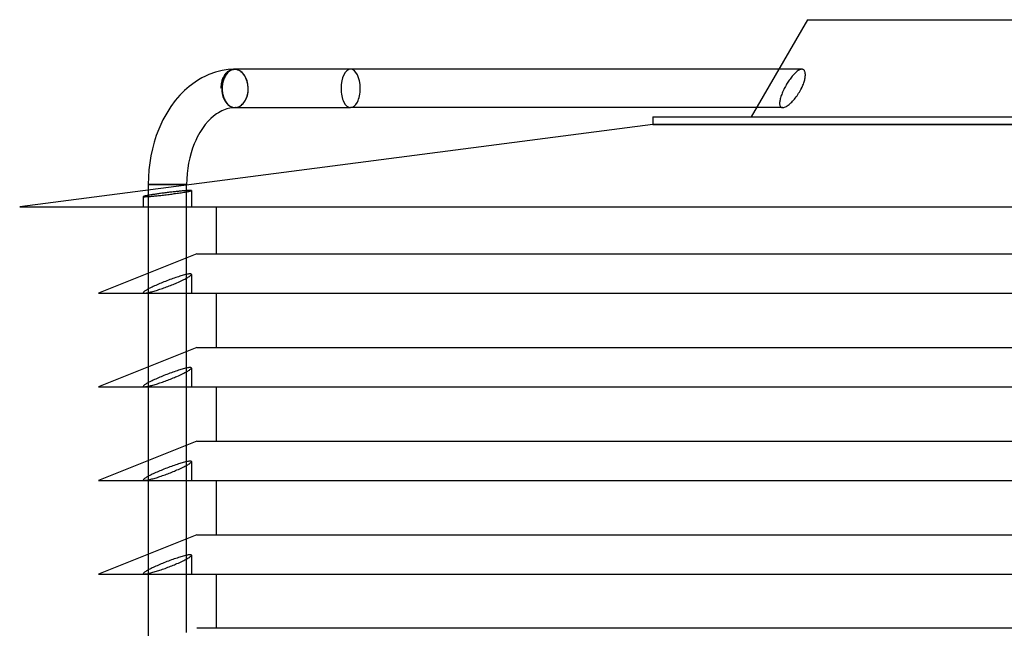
# Model space of a CAD drawing. Header units: millimetres. Extents: x -213 to 205, y -242 to 0.
# Tile 2 of 3: x -205 to 0, y -127 to 0. Entities that reach past the tile are written whole.
import ezdxf

# ---------------------------------------------------------------- set-up
doc = ezdxf.new("R2010")
doc.units = ezdxf.units.MM
doc.layers.add('HIDDEN', color=7, linetype='Continuous')
doc.layers.add('THICK', color=7, linetype='Continuous')

msp = doc.modelspace()

# ---------------------------------------------------------------- linework, layer by layer
at = {"layer": 'HIDDEN'}
for p, q in [((-162.75, -12.29), (-162.82, -12.47)), ((-162.68, -12.12), (-162.75, -12.29)), ((-162.73, -12.48), (-162.66, -12.3)), ((-162.6, -11.96), (-162.68, -12.12)), ((-162.66, -12.3), (-162.58, -12.13)), ((-162.52, -11.81), (-162.6, -11.96)), ((-162.58, -12.13), (-162.5, -11.97)), ((-162.44, -11.66), (-162.52, -11.81)), ((-162.5, -11.97), (-162.42, -11.82)), ((-162.42, -12.17), (-162.5, -12.39)), ((-162.34, -11.51), (-162.44, -11.66)), ((-162.42, -11.82), (-162.33, -11.66)), ((-162.32, -11.96), (-162.42, -12.17)), ((-162.24, -11.37), (-162.34, -11.51)), ((-162.33, -11.66), (-162.23, -11.52)), ((-162.22, -11.76), (-162.32, -11.96)), ((-162.13, -11.23), (-162.24, -11.37)), ((-162.23, -11.52), (-162.13, -11.37)), ((-162.1, -11.57), (-162.22, -11.76)), ((-162.02, -11.11), (-162.13, -11.23)), ((-162.13, -11.37), (-162.01, -11.24)), ((-161.98, -11.39), (-162.1, -11.57)), ((-161.9, -10.99), (-162.02, -11.11)), ((-162.01, -11.24), (-161.9, -11.11)), ((-161.85, -11.22), (-161.98, -11.39)), ((-161.78, -10.88), (-161.9, -10.99)), ((-161.9, -11.11), (-161.78, -10.99)), ((-161.72, -11.07), (-161.85, -11.22)), ((-161.66, -10.79), (-161.78, -10.88)), ((-161.78, -10.99), (-161.66, -10.89)), ((-161.59, -10.94), (-161.72, -11.07)), ((-161.54, -10.7), (-161.66, -10.79)), ((-161.66, -10.89), (-161.54, -10.79)), ((-161.44, -10.81), (-161.59, -10.94)), ((-161.42, -10.62), (-161.54, -10.7)), ((-161.54, -10.79), (-161.42, -10.7)), ((-161.29, -10.69), (-161.44, -10.81)), ((-161.29, -10.55), (-161.42, -10.62)), ((-161.42, -10.7), (-161.29, -10.62)), ((-161.15, -10.49), (-161.29, -10.55)), ((-161.29, -10.62), (-161.16, -10.55)), ((-161.18, -10.62), (-161.29, -10.69)), ((-161.07, -10.56), (-161.18, -10.62)), ((-161.16, -10.55), (-161.02, -10.49)), ((-161.01, -10.43), (-161.15, -10.49)), ((-160.96, -10.51), (-161.07, -10.56)), ((-161.02, -10.49), (-160.88, -10.43)), ((-160.87, -10.39), (-161.01, -10.43)), ((-160.84, -10.46), (-160.96, -10.51)), ((-160.88, -10.43), (-160.74, -10.39)), ((-160.73, -10.36), (-160.87, -10.39)), ((-160.71, -10.42), (-160.84, -10.46)), ((-160.74, -10.39), (-160.59, -10.36)), ((-160.59, -10.34), (-160.73, -10.36)), ((-160.59, -10.38), (-160.71, -10.42)), ((-160.45, -10.32), (-160.59, -10.34)), ((-160.59, -10.36), (-160.45, -10.34)), ((-160.47, -10.35), (-160.59, -10.38)), ((-160.34, -10.34), (-160.47, -10.35)), ((-160.45, -10.34), (-160.31, -10.32)), ((-160.44, -10.32), (-160.45, -10.32)), ((-160.43, -10.32), (-160.44, -10.32)), ((-160.42, -10.32), (-160.43, -10.32)), ((-160.41, -10.32), (-160.42, -10.32)), ((-160.4, -10.32), (-160.41, -10.32)), ((-160.39, -10.32), (-160.4, -10.32)), ((-160.22, -10.32), (-160.34, -10.34)), ((-160.3, -10.32), (-160.31, -10.32)), ((-160.31, -10.32), (-160.31, -10.32)), ((-160.31, -10.32), (-160.3, -10.32)), ((-160.29, -10.32), (-160.3, -10.32)), ((-160.3, -10.32), (-160.3, -10.32)), ((-160.3, -10.32), (-160.3, -10.32)), ((-160.3, -10.32), (-160.28, -10.32)), ((-160.28, -10.32), (-160.29, -10.32)), ((-160.29, -10.32), (-160.29, -10.32)), ((-160.29, -10.32), (-160.29, -10.32)), ((-160.27, -10.32), (-160.28, -10.32)), ((-160.28, -10.32), (-160.28, -10.32)), ((-160.28, -10.32), (-160.28, -10.32)), ((-160.28, -10.32), (-160.27, -10.32)), ((-160.26, -10.32), (-160.27, -10.32)), ((-160.27, -10.32), (-160.27, -10.32)), ((-160.27, -10.32), (-160.27, -10.32)), ((-160.27, -10.32), (-160.27, -10.32)), ((-160.27, -10.32), (-160.25, -10.32)), ((-160.25, -10.32), (-160.26, -10.32)), ((-160.26, -10.32), (-160.26, -10.32)), ((-160.26, -10.32), (-160.26, -10.32)), ((-160.24, -10.32), (-160.25, -10.32)), ((-160.25, -10.32), (-160.25, -10.32)), ((-160.25, -10.32), (-160.25, -10.32)), ((-160.25, -10.32), (-160.25, -10.32)), ((-160.25, -10.32), (-160.25, -10.32)), ((-160.25, -10.32), (-160.24, -10.32)), ((-160.25, -10.32), (-160.25, -10.32)), ((-160.25, -10.32), (-160.25, -10.32)), ((-160.25, -10.32), (-160.25, -10.32)), ((-160.25, -10.32), (-160.24, -10.32)), ((-160.24, -10.32), (-160.24, -10.32)), ((-160.24, -10.32), (-160.24, -10.32)), ((-160.24, -10.32), (-160.24, -10.32)), ((-160.24, -10.32), (-160.23, -10.32)), ((-160.24, -10.32), (-160.24, -10.32)), ((-160.24, -10.32), (-160.24, -10.32)), ((-160.24, -10.32), (-160.24, -10.32)), ((-160.24, -10.32), (-160.24, -10.32)), ((-160.24, -10.32), (-160.24, -10.32)), ((-160.24, -10.32), (-160.24, -10.32)), ((-160.23, -10.32), (-160.21, -10.32)), ((-160.1, -10.32), (-160.22, -10.32)), ((-160.21, -10.32), (-160.2, -10.32)), ((-160.2, -10.32), (-160.19, -10.32)), ((-160.19, -10.32), (-160.18, -10.32)), ((-160.18, -10.32), (-160.17, -10.32)), ((-160.17, -10.32), (-160.15, -10.32)), ((-160.15, -10.32), (-160.14, -10.32)), ((-160.14, -10.32), (-160.14, -10.32)), ((-160.14, -10.32), (-160.14, -10.32)), ((-160.14, -10.32), (-160.14, -10.32)), ((-160.14, -10.32), (-160.13, -10.32)), ((-160.13, -10.32), (-160.14, -10.32)), ((-160.14, -10.32), (-160.14, -10.32)), ((-160.13, -10.32), (-160.13, -10.32)), ((-160.13, -10.32), (-160.12, -10.32)), ((-160.13, -10.32), (-160.13, -10.32)), ((-160.13, -10.32), (-160.13, -10.32)), ((-160.12, -10.32), (-160.13, -10.32)), ((-160.13, -10.32), (-160.13, -10.32)), ((-160.12, -10.32), (-160.12, -10.32)), ((-160.12, -10.32), (-160.12, -10.32)), ((-160.12, -10.32), (-160.12, -10.32)), ((-160.12, -10.32), (-160.11, -10.32)), ((-160.11, -10.32), (-160.12, -10.32)), ((-160.11, -10.32), (-160.11, -10.32)), ((-160.11, -10.32), (-160.11, -10.32)), ((-160.11, -10.32), (-160.11, -10.32)), ((-160.11, -10.32), (-160.1, -10.32)), ((-160.11, -10.32), (-160.11, -10.32)), ((-42.16, -10.32), (-46.96, -10.32)), ((-44.46, -12.16), (-44.61, -12.36)), ((-44.31, -11.96), (-44.46, -12.16)), ((-44.16, -11.77), (-44.31, -11.96)), ((-44.01, -11.59), (-44.16, -11.77)), ((-43.85, -11.42), (-44.01, -11.59)), ((-43.7, -11.26), (-43.85, -11.42)), ((-43.55, -11.11), (-43.7, -11.26)), ((-43.4, -10.97), (-43.55, -11.11)), ((-43.25, -10.84), (-43.4, -10.97)), ((-43.1, -10.72), (-43.25, -10.84)), ((-42.95, -10.61), (-43.1, -10.72)), ((-42.8, -10.52), (-42.95, -10.61)), ((-42.66, -10.45), (-42.8, -10.52)), ((-42.52, -10.39), (-42.66, -10.45)), ((-42.39, -10.35), (-42.52, -10.39)), ((-42.27, -10.33), (-42.39, -10.35)), ((-42.16, -10.32), (-42.27, -10.33)), ((-42.05, -10.33), (-42.16, -10.32)), ((-41.95, -10.35), (-42.05, -10.33)), ((-41.86, -10.39), (-41.95, -10.35)), ((-41.77, -10.45), (-41.86, -10.39)), ((-41.69, -10.52), (-41.77, -10.45)), ((-41.62, -10.61), (-41.69, -10.52)), ((-41.57, -10.71), (-41.62, -10.61)), ((-41.52, -10.83), (-41.57, -10.71)), ((-41.48, -10.95), (-41.52, -10.83)), ((-41.52, -12.31), (-41.48, -12.11)), ((-41.45, -11.09), (-41.48, -10.95)), ((-41.48, -12.11), (-41.45, -11.92)), ((-41.43, -11.24), (-41.45, -11.09)), ((-41.45, -11.92), (-41.43, -11.74)), ((-41.42, -11.4), (-41.43, -11.24)), ((-41.43, -11.74), (-41.42, -11.56)), ((-41.42, -11.56), (-41.42, -11.4)), ((-163.08, -13.82), (-163.09, -14.02)), ((-163.09, -14.02), (-163.09, -14.22)), ((-163.09, -14.22), (-163.07, -14.23)), ((-163.07, -13.61), (-163.08, -13.82)), ((-163.04, -13.42), (-163.07, -13.61)), ((-163.07, -14.23), (-163.06, -14.03)), ((-163.06, -14.03), (-163.04, -13.82)), ((-163.01, -13.23), (-163.04, -13.42)), ((-163.04, -13.82), (-163.01, -13.62)), ((-162.98, -13.04), (-163.01, -13.23)), ((-163.01, -13.62), (-162.98, -13.43)), ((-162.93, -12.85), (-162.98, -13.04)), ((-162.98, -13.43), (-162.95, -13.24)), ((-162.95, -13.24), (-162.9, -13.05)), ((-162.88, -12.66), (-162.93, -12.85)), ((-162.9, -13.05), (-162.85, -12.85)), ((-162.82, -12.47), (-162.88, -12.66)), ((-162.85, -12.85), (-162.79, -12.66)), ((-162.83, -14.08), (-162.84, -14.32)), ((-162.84, -14.32), (-162.83, -14.56)), ((-162.82, -13.82), (-162.83, -14.08)), ((-162.79, -13.57), (-162.82, -13.82)), ((-162.79, -12.66), (-162.73, -12.48)), ((-162.75, -13.32), (-162.79, -13.57)), ((-162.7, -13.07), (-162.75, -13.32)), ((-162.64, -12.83), (-162.7, -13.07)), ((-162.58, -12.6), (-162.64, -12.83)), ((-162.5, -12.39), (-162.58, -12.6)), ((-45.8, -14.32), (-45.92, -14.57)), ((-45.68, -14.1), (-45.8, -14.32)), ((-45.57, -13.89), (-45.68, -14.1)), ((-45.45, -13.67), (-45.57, -13.89)), ((-45.32, -13.45), (-45.45, -13.67)), ((-45.19, -13.23), (-45.32, -13.45)), ((-45.05, -13.01), (-45.19, -13.23)), ((-44.91, -12.79), (-45.05, -13.01)), ((-44.76, -12.57), (-44.91, -12.79)), ((-44.61, -12.36), (-44.76, -12.57)), ((-42.37, -14.57), (-42.24, -14.32)), ((-42.24, -14.31), (-42.23, -14.3)), ((-42.24, -14.32), (-42.24, -14.31)), ((-42.24, -14.31), (-42.24, -14.31)), ((-42.23, -14.29), (-42.22, -14.28)), ((-42.23, -14.3), (-42.23, -14.29)), ((-42.23, -14.29), (-42.23, -14.29)), ((-42.22, -14.28), (-42.12, -14.06)), ((-42.12, -14.06), (-42.02, -13.84)), ((-42.02, -13.84), (-41.93, -13.62)), ((-41.93, -13.62), (-41.84, -13.4)), ((-41.84, -13.4), (-41.76, -13.17)), ((-41.76, -13.17), (-41.68, -12.95)), ((-41.68, -12.95), (-41.62, -12.73)), ((-41.62, -12.73), (-41.56, -12.52)), ((-41.56, -12.52), (-41.52, -12.31)), ((-162.83, -14.56), (-162.82, -14.82)), ((-162.82, -14.82), (-162.79, -15.07)), ((-162.79, -15.07), (-162.75, -15.32)), ((-162.75, -15.32), (-162.7, -15.57)), ((-162.7, -15.57), (-162.64, -15.81)), ((-162.64, -15.81), (-162.58, -16.04)), ((-162.58, -16.04), (-162.5, -16.25)), ((-162.5, -16.25), (-162.42, -16.47)), ((-46.58, -16.25), (-46.64, -16.47)), ((-46.51, -16.03), (-46.58, -16.25)), ((-46.43, -15.79), (-46.51, -16.03)), ((-46.35, -15.55), (-46.43, -15.79)), ((-46.25, -15.31), (-46.35, -15.55)), ((-46.15, -15.06), (-46.25, -15.31)), ((-46.04, -14.82), (-46.15, -15.06)), ((-45.92, -14.57), (-46.04, -14.82)), ((-43.69, -16.54), (-43.51, -16.31)), ((-43.51, -16.31), (-43.33, -16.07)), ((-43.33, -16.07), (-43.15, -15.83)), ((-43.15, -15.83), (-42.98, -15.58)), ((-42.98, -15.58), (-42.82, -15.33)), ((-42.82, -15.33), (-42.66, -15.07)), ((-42.66, -15.07), (-42.51, -14.82)), ((-42.51, -14.82), (-42.37, -14.57)), ((-162.42, -16.47), (-162.32, -16.68)), ((-162.32, -16.68), (-162.22, -16.88)), ((-162.22, -16.88), (-162.1, -17.07)), ((-162.1, -17.07), (-161.98, -17.25)), ((-161.98, -17.25), (-161.85, -17.42)), ((-161.85, -17.42), (-161.72, -17.57)), ((-161.72, -17.57), (-161.59, -17.7)), ((-161.59, -17.7), (-161.44, -17.83)), ((-161.44, -17.83), (-161.29, -17.95)), ((-161.29, -17.95), (-161.18, -18.02)), ((-161.18, -18.02), (-161.07, -18.08)), ((-161.07, -18.08), (-160.96, -18.13)), ((-160.96, -18.13), (-160.84, -18.18)), ((-160.84, -18.18), (-160.71, -18.22)), ((-160.71, -18.22), (-160.59, -18.26)), ((-160.59, -18.26), (-160.47, -18.29)), ((-160.47, -18.29), (-160.34, -18.3)), ((-160.34, -18.3), (-160.22, -18.32)), ((-160.22, -18.32), (-160.1, -18.32)), ((-160.11, -18.32), (-160.12, -18.32)), ((-160.1, -18.32), (-160.11, -18.32)), ((-160.11, -18.32), (-160.11, -18.32)), ((-160.11, -18.32), (-160.11, -18.32)), ((-160.11, -18.32), (-160.11, -18.32)), ((-160.11, -18.32), (-160.11, -18.32)), ((-46.17, -18.32), (-51.58, -18.32)), ((-46.78, -17.24), (-46.79, -17.41)), ((-46.79, -17.41), (-46.78, -17.57)), ((-46.76, -17.06), (-46.78, -17.24)), ((-46.78, -17.57), (-46.77, -17.72)), ((-46.77, -17.72), (-46.74, -17.85)), ((-46.73, -16.87), (-46.76, -17.06)), ((-46.74, -17.85), (-46.7, -17.98)), ((-46.69, -16.68), (-46.73, -16.87)), ((-46.7, -17.98), (-46.64, -18.08)), ((-46.64, -16.47), (-46.69, -16.68)), ((-46.64, -18.08), (-46.57, -18.17)), ((-46.57, -18.17), (-46.49, -18.23)), ((-46.49, -18.23), (-46.39, -18.28)), ((-46.39, -18.28), (-46.28, -18.31)), ((-46.28, -18.31), (-46.17, -18.32)), ((-46.17, -18.32), (-46.03, -18.31)), ((-46.03, -18.31), (-45.89, -18.28)), ((-45.89, -18.28), (-45.73, -18.23)), ((-45.73, -18.23), (-45.56, -18.15)), ((-45.56, -18.15), (-45.38, -18.06)), ((-45.38, -18.06), (-45.2, -17.95)), ((-45.2, -17.95), (-45.01, -17.81)), ((-45.01, -17.81), (-44.82, -17.67)), ((-44.82, -17.67), (-44.63, -17.5)), ((-44.63, -17.5), (-44.44, -17.33)), ((-44.44, -17.33), (-44.25, -17.15)), ((-44.25, -17.15), (-44.07, -16.96)), ((-44.07, -16.96), (-43.88, -16.75)), ((-43.88, -16.75), (-43.69, -16.54)), ((73.2, -21.82), (-73.2, -21.82)), ((-171.42, -34.32), (-178.25, -34.32)), ((-170.25, -34.32), (-171.42, -34.32)), ((-170.25, -39), (-170.25, -34.47)), ((-179.24, -36.82), (-179.25, -36.83)), ((-179.25, -36.83), (-179.24, -36.84)), ((-179.25, -39), (-179.25, -36.83)), ((-179.23, -36.8), (-179.24, -36.82)), ((-179.24, -36.84), (-179.22, -36.85)), ((-179.2, -36.79), (-179.23, -36.8)), ((-179.22, -36.85), (-179.18, -36.85)), ((-179.16, -36.78), (-179.2, -36.79)), ((-179.18, -36.85), (-179.12, -36.86)), ((-179.1, -36.76), (-179.16, -36.78)), ((-179.12, -36.86), (-179.05, -36.86)), ((-179.04, -36.74), (-179.1, -36.76)), ((-179.05, -36.86), (-178.97, -36.86)), ((-178.97, -36.73), (-179.04, -36.74)), ((-178.88, -36.71), (-178.97, -36.73)), ((-178.97, -36.86), (-178.87, -36.86)), ((-178.79, -36.69), (-178.88, -36.71)), ((-178.87, -36.86), (-178.75, -36.85)), ((-178.69, -36.67), (-178.79, -36.69)), ((-178.75, -36.85), (-178.62, -36.85)), ((-178.58, -36.65), (-178.69, -36.67)), ((-178.62, -36.85), (-178.48, -36.84)), ((-178.46, -36.62), (-178.58, -36.65)), ((-178.48, -36.84), (-178.32, -36.83)), ((-178.33, -36.6), (-178.46, -36.62)), ((-178.18, -36.57), (-178.33, -36.6)), ((-178.32, -36.83), (-178.15, -36.82)), ((-178.25, -35.51), (-178.25, -39)), ((-178.03, -36.55), (-178.18, -36.57)), ((-178.15, -36.82), (-177.96, -36.81)), ((-177.87, -36.52), (-178.03, -36.55)), ((-177.96, -36.81), (-177.76, -36.79)), ((-177.7, -36.49), (-177.87, -36.52)), ((-177.76, -36.79), (-177.55, -36.77)), ((-177.52, -36.46), (-177.7, -36.49)), ((-177.55, -36.77), (-177.33, -36.75)), ((-177.34, -36.44), (-177.52, -36.46)), ((-177.14, -36.41), (-177.34, -36.44)), ((-177.33, -36.75), (-177.1, -36.73)), ((-176.94, -36.38), (-177.14, -36.41)), ((-177.1, -36.73), (-176.87, -36.71)), ((-176.74, -36.35), (-176.94, -36.38)), ((-176.87, -36.71), (-176.63, -36.69)), ((-176.53, -36.32), (-176.74, -36.35)), ((-176.63, -36.69), (-176.38, -36.66)), ((-176.32, -36.29), (-176.53, -36.32)), ((-176.38, -36.66), (-176.13, -36.64)), ((-176.1, -36.25), (-176.32, -36.29)), ((-176.13, -36.64), (-175.87, -36.61)), ((-175.88, -36.22), (-176.1, -36.25)), ((-175.66, -36.19), (-175.88, -36.22)), ((-175.87, -36.61), (-175.61, -36.58)), ((-175.44, -36.16), (-175.66, -36.19)), ((-175.61, -36.58), (-175.33, -36.55)), ((-175.22, -36.13), (-175.44, -36.16)), ((-175.33, -36.55), (-175.05, -36.52)), ((-174.98, -36.1), (-175.22, -36.13)), ((-175.05, -36.52), (-174.77, -36.48)), ((-174.75, -36.07), (-174.98, -36.1)), ((-174.77, -36.48), (-174.48, -36.45)), ((-174.51, -36.04), (-174.75, -36.07)), ((-174.27, -36.01), (-174.51, -36.04)), ((-174.48, -36.45), (-174.19, -36.41)), ((-174.03, -35.98), (-174.27, -36.01)), ((-174.19, -36.41), (-173.91, -36.38)), ((-173.79, -35.95), (-174.03, -35.98)), ((-173.91, -36.38), (-173.63, -36.34)), ((-173.55, -35.92), (-173.79, -35.95)), ((-173.63, -36.34), (-173.35, -36.31)), ((-173.31, -35.9), (-173.55, -35.92)), ((-173.35, -36.31), (-173.07, -36.27)), ((-173.07, -35.87), (-173.31, -35.9)), ((-172.84, -35.84), (-173.07, -35.87)), ((-173.07, -36.27), (-172.81, -36.23)), ((-172.61, -35.82), (-172.84, -35.84)), ((-172.81, -36.23), (-172.55, -36.2)), ((-172.39, -35.79), (-172.61, -35.82)), ((-172.55, -36.2), (-172.24, -36.16)), ((-172.18, -35.77), (-172.39, -35.79)), ((-172.24, -36.16), (-171.94, -36.11)), ((-171.97, -35.75), (-172.18, -35.77)), ((-171.77, -35.73), (-171.97, -35.75)), ((-171.94, -36.11), (-171.65, -36.07)), ((-171.57, -35.71), (-171.77, -35.73)), ((-171.65, -36.07), (-171.36, -36.03)), ((-171.37, -35.69), (-171.57, -35.71)), ((-171.18, -35.67), (-171.37, -35.69)), ((-171.36, -36.03), (-171.09, -35.98)), ((-170.99, -35.65), (-171.18, -35.67)), ((-171.09, -35.98), (-170.83, -35.94)), ((-170.81, -35.64), (-170.99, -35.65)), ((-170.83, -35.94), (-170.58, -35.9)), ((-170.64, -35.62), (-170.81, -35.64)), ((-170.48, -35.61), (-170.64, -35.62)), ((-170.58, -35.9), (-170.36, -35.86)), ((-170.32, -35.6), (-170.48, -35.61)), ((-170.36, -35.86), (-170.15, -35.82)), ((-170.18, -35.59), (-170.32, -35.6)), ((-170.04, -35.58), (-170.18, -35.59)), ((-170.15, -35.82), (-169.97, -35.79)), ((-169.92, -35.57), (-170.04, -35.58)), ((-169.97, -35.79), (-169.81, -35.76)), ((-169.8, -35.56), (-169.92, -35.57)), ((-169.81, -35.76), (-169.67, -35.73)), ((-169.7, -35.56), (-169.8, -35.56)), ((-169.61, -35.56), (-169.7, -35.56)), ((-169.67, -35.73), (-169.54, -35.7)), ((-169.52, -35.56), (-169.61, -35.56)), ((-169.54, -35.7), (-169.44, -35.67)), ((-169.45, -35.56), (-169.52, -35.56)), ((-169.39, -35.56), (-169.45, -35.56)), ((-169.44, -35.67), (-169.36, -35.65)), ((-169.34, -35.56), (-169.39, -35.56)), ((-169.36, -35.65), (-169.3, -35.63)), ((-169.3, -35.57), (-169.34, -35.56)), ((-169.27, -35.57), (-169.3, -35.57)), ((-169.3, -35.63), (-169.26, -35.61)), ((-169.26, -35.58), (-169.27, -35.57)), ((-169.25, -35.59), (-169.26, -35.58)), ((-169.26, -35.61), (-169.25, -35.59)), ((-169.25, -35.59), (-169.25, -39)), ((-170.25, -56.95), (-170.25, -49.61)), ((-178.25, -52.81), (-178.25, -56.95)), ((-171.17, -53.28), (-171.43, -53.36)), ((-170.93, -53.21), (-171.17, -53.28)), ((-170.69, -53.15), (-170.93, -53.21)), ((-170.47, -53.09), (-170.69, -53.15)), ((-170.26, -53.05), (-170.47, -53.09)), ((-170.07, -53.01), (-170.26, -53.05)), ((-169.9, -52.98), (-170.07, -53.01)), ((-169.75, -52.96), (-169.9, -52.98)), ((-169.62, -52.94), (-169.75, -52.96)), ((-169.51, -52.94), (-169.62, -52.94)), ((-169.42, -52.94), (-169.51, -52.94)), ((-169.45, -53.3), (-169.36, -53.22)), ((-169.35, -52.95), (-169.42, -52.94)), ((-169.36, -53.22), (-169.3, -53.15)), ((-169.29, -52.97), (-169.35, -52.95)), ((-169.3, -53.15), (-169.26, -53.09)), ((-169.26, -53), (-169.29, -52.97)), ((-169.25, -53.04), (-169.26, -53)), ((-169.26, -53.09), (-169.25, -53.04)), ((-169.25, -53.04), (-169.25, -56.95)), ((-176.66, -55.33), (-176.92, -55.45)), ((-176.39, -55.21), (-176.66, -55.33)), ((-176.11, -55.09), (-176.39, -55.21)), ((-175.83, -54.97), (-176.11, -55.09)), ((-175.55, -54.85), (-175.83, -54.97)), ((-175.26, -54.73), (-175.55, -54.85)), ((-174.97, -54.61), (-175.26, -54.73)), ((-174.66, -54.49), (-174.97, -54.61)), ((-174.35, -54.37), (-174.66, -54.49)), ((-174.04, -54.26), (-174.35, -54.37)), ((-173.73, -54.14), (-174.04, -54.26)), ((-173.86, -55.44), (-173.59, -55.34)), ((-173.42, -54.02), (-173.73, -54.14)), ((-173.59, -55.34), (-173.32, -55.23)), ((-173.11, -53.91), (-173.42, -54.02)), ((-173.32, -55.23), (-173.05, -55.12)), ((-172.81, -53.81), (-173.11, -53.91)), ((-173.05, -55.12), (-172.8, -55.02)), ((-172.52, -53.71), (-172.81, -53.81)), ((-172.8, -55.02), (-172.55, -54.91)), ((-172.55, -54.91), (-172.25, -54.78)), ((-172.23, -53.61), (-172.52, -53.71)), ((-172.25, -54.78), (-171.96, -54.65)), ((-171.96, -53.52), (-172.23, -53.61)), ((-171.69, -53.44), (-171.96, -53.52)), ((-171.96, -54.65), (-171.67, -54.52)), ((-171.43, -53.36), (-171.69, -53.44)), ((-171.67, -54.52), (-171.38, -54.39)), ((-171.38, -54.39), (-171.11, -54.26)), ((-171.11, -54.26), (-170.86, -54.13)), ((-170.86, -54.13), (-170.61, -54.01)), ((-170.61, -54.01), (-170.39, -53.89)), ((-170.39, -53.89), (-170.18, -53.78)), ((-170.18, -53.78), (-169.99, -53.67)), ((-169.99, -53.67), (-169.83, -53.57)), ((-169.83, -53.57), (-169.68, -53.47)), ((-169.68, -53.47), (-169.56, -53.38)), ((-169.56, -53.38), (-169.45, -53.3)), ((-179.24, -56.8), (-179.25, -56.84)), ((-179.25, -56.84), (-179.24, -56.87)), ((-179.25, -56.95), (-179.25, -56.84)), ((-179.21, -56.74), (-179.24, -56.8)), ((-179.24, -56.87), (-179.22, -56.9)), ((-179.22, -56.9), (-179.17, -56.92)), ((-179.15, -56.68), (-179.21, -56.74)), ((-179.17, -56.92), (-179.12, -56.93)), ((-179.08, -56.62), (-179.15, -56.68)), ((-179.12, -56.93), (-179.04, -56.94)), ((-178.99, -56.55), (-179.08, -56.62)), ((-179.04, -56.94), (-178.95, -56.94)), ((-178.88, -56.47), (-178.99, -56.55)), ((-178.95, -56.94), (-178.85, -56.93)), ((-178.75, -56.39), (-178.88, -56.47)), ((-178.85, -56.93), (-178.73, -56.92)), ((-178.61, -56.3), (-178.75, -56.39)), ((-178.73, -56.92), (-178.59, -56.9)), ((-178.46, -56.21), (-178.61, -56.3)), ((-178.59, -56.9), (-178.44, -56.87)), ((-178.28, -56.12), (-178.46, -56.21)), ((-178.44, -56.87), (-178.28, -56.84)), ((-178.09, -56.01), (-178.28, -56.12)), ((-178.28, -56.84), (-178.09, -56.8)), ((-177.88, -55.91), (-178.09, -56.01)), ((-178.09, -56.8), (-177.9, -56.76)), ((-177.9, -56.76), (-177.7, -56.71)), ((-177.66, -55.8), (-177.88, -55.91)), ((-177.7, -56.71), (-177.48, -56.65)), ((-177.43, -55.68), (-177.66, -55.8)), ((-177.48, -56.65), (-177.26, -56.59)), ((-177.18, -55.57), (-177.43, -55.68)), ((-177.26, -56.59), (-177.02, -56.52)), ((-176.92, -55.45), (-177.18, -55.57)), ((-177.02, -56.52), (-176.79, -56.45)), ((-176.79, -56.45), (-176.55, -56.38)), ((-176.55, -56.38), (-176.3, -56.31)), ((-176.3, -56.31), (-176.05, -56.22)), ((-176.05, -56.22), (-175.79, -56.14)), ((-175.79, -56.14), (-175.52, -56.05)), ((-175.52, -56.05), (-175.25, -55.96)), ((-175.25, -55.96), (-174.98, -55.86)), ((-174.98, -55.86), (-174.7, -55.76)), ((-174.7, -55.76), (-174.42, -55.66)), ((-174.42, -55.66), (-174.14, -55.55)), ((-174.14, -55.55), (-173.86, -55.44)), ((-170.25, -76.45), (-170.25, -69.11)), ((-178.25, -72.31), (-178.25, -76.45)), ((-174.04, -73.76), (-174.35, -73.87)), ((-173.73, -73.64), (-174.04, -73.76)), ((-173.42, -73.52), (-173.73, -73.64)), ((-173.11, -73.41), (-173.42, -73.52)), ((-172.81, -73.31), (-173.11, -73.41)), ((-172.52, -73.21), (-172.81, -73.31)), ((-172.23, -73.11), (-172.52, -73.21)), ((-171.96, -73.02), (-172.23, -73.11)), ((-171.69, -72.94), (-171.96, -73.02)), ((-171.43, -72.86), (-171.69, -72.94)), ((-171.17, -72.78), (-171.43, -72.86)), ((-171.38, -73.89), (-171.11, -73.76)), ((-170.93, -72.71), (-171.17, -72.78)), ((-171.11, -73.76), (-170.86, -73.63)), ((-170.69, -72.65), (-170.93, -72.71)), ((-170.86, -73.63), (-170.61, -73.51)), ((-170.47, -72.59), (-170.69, -72.65)), ((-170.61, -73.51), (-170.39, -73.39)), ((-170.26, -72.55), (-170.47, -72.59)), ((-170.39, -73.39), (-170.18, -73.28)), ((-170.07, -72.51), (-170.26, -72.55)), ((-170.18, -73.28), (-169.99, -73.17)), ((-169.9, -72.48), (-170.07, -72.51)), ((-169.99, -73.17), (-169.83, -73.07)), ((-169.75, -72.46), (-169.9, -72.48)), ((-169.83, -73.07), (-169.68, -72.97)), ((-169.62, -72.44), (-169.75, -72.46)), ((-169.68, -72.97), (-169.56, -72.88)), ((-169.51, -72.44), (-169.62, -72.44)), ((-169.56, -72.88), (-169.45, -72.8)), ((-169.42, -72.44), (-169.51, -72.44)), ((-169.45, -72.8), (-169.36, -72.72)), ((-169.35, -72.45), (-169.42, -72.44)), ((-169.36, -72.72), (-169.3, -72.65)), ((-169.29, -72.47), (-169.35, -72.45)), ((-169.3, -72.65), (-169.26, -72.59)), ((-169.26, -72.5), (-169.29, -72.47)), ((-169.25, -72.54), (-169.26, -72.5)), ((-169.26, -72.59), (-169.25, -72.54)), ((-169.25, -72.54), (-169.25, -76.45)), ((-178.61, -75.8), (-178.75, -75.89)), ((-178.46, -75.71), (-178.61, -75.8)), ((-178.28, -75.62), (-178.46, -75.71)), ((-178.09, -75.51), (-178.28, -75.62)), ((-177.88, -75.41), (-178.09, -75.51)), ((-177.66, -75.3), (-177.88, -75.41)), ((-177.43, -75.18), (-177.66, -75.3)), ((-177.18, -75.07), (-177.43, -75.18)), ((-176.92, -74.95), (-177.18, -75.07)), ((-176.66, -74.83), (-176.92, -74.95)), ((-176.39, -74.71), (-176.66, -74.83)), ((-176.55, -75.88), (-176.3, -75.81)), ((-176.11, -74.59), (-176.39, -74.71)), ((-176.3, -75.81), (-176.05, -75.72)), ((-175.83, -74.47), (-176.11, -74.59)), ((-176.05, -75.72), (-175.79, -75.64)), ((-175.55, -74.35), (-175.83, -74.47)), ((-175.79, -75.64), (-175.52, -75.55)), ((-175.26, -74.23), (-175.55, -74.35)), ((-175.52, -75.55), (-175.25, -75.46)), ((-174.97, -74.11), (-175.26, -74.23)), ((-175.25, -75.46), (-174.98, -75.36)), ((-174.98, -75.36), (-174.7, -75.26)), ((-174.66, -73.99), (-174.97, -74.11)), ((-174.7, -75.26), (-174.42, -75.16)), ((-174.35, -73.87), (-174.66, -73.99)), ((-174.42, -75.16), (-174.14, -75.05)), ((-174.14, -75.05), (-173.86, -74.94)), ((-173.86, -74.94), (-173.59, -74.84)), ((-173.59, -74.84), (-173.32, -74.73)), ((-173.32, -74.73), (-173.05, -74.62)), ((-173.05, -74.62), (-172.8, -74.52)), ((-172.8, -74.52), (-172.55, -74.41)), ((-172.55, -74.41), (-172.25, -74.28)), ((-172.25, -74.28), (-171.96, -74.15)), ((-171.96, -74.15), (-171.67, -74.02)), ((-171.67, -74.02), (-171.38, -73.89)), ((-179.24, -76.3), (-179.25, -76.34)), ((-179.25, -76.34), (-179.24, -76.37)), ((-179.25, -76.45), (-179.25, -76.34)), ((-179.21, -76.24), (-179.24, -76.3)), ((-179.24, -76.37), (-179.22, -76.4)), ((-179.22, -76.4), (-179.17, -76.42)), ((-179.15, -76.18), (-179.21, -76.24)), ((-179.17, -76.42), (-179.12, -76.43)), ((-179.08, -76.12), (-179.15, -76.18)), ((-179.12, -76.43), (-179.04, -76.44)), ((-178.99, -76.05), (-179.08, -76.12)), ((-179.04, -76.44), (-178.95, -76.44)), ((-178.88, -75.97), (-178.99, -76.05)), ((-178.95, -76.44), (-178.85, -76.43)), ((-178.75, -75.89), (-178.88, -75.97)), ((-178.85, -76.43), (-178.73, -76.42)), ((-178.73, -76.42), (-178.59, -76.4)), ((-178.59, -76.4), (-178.44, -76.37)), ((-178.44, -76.37), (-178.28, -76.34)), ((-178.28, -76.34), (-178.09, -76.3)), ((-178.09, -76.3), (-177.9, -76.26)), ((-177.9, -76.26), (-177.7, -76.21)), ((-177.7, -76.21), (-177.48, -76.15)), ((-177.48, -76.15), (-177.26, -76.09)), ((-177.26, -76.09), (-177.02, -76.02)), ((-177.02, -76.02), (-176.79, -75.95)), ((-176.79, -75.95), (-176.55, -75.88)), ((-170.25, -95.95), (-170.25, -88.61)), ((-178.25, -91.81), (-178.25, -95.95)), ((-170.93, -92.21), (-171.17, -92.28)), ((-170.69, -92.15), (-170.93, -92.21)), ((-170.47, -92.09), (-170.69, -92.15)), ((-170.26, -92.05), (-170.47, -92.09)), ((-170.07, -92.01), (-170.26, -92.05)), ((-169.9, -91.98), (-170.07, -92.01)), ((-169.75, -91.96), (-169.9, -91.98)), ((-169.62, -91.94), (-169.75, -91.96)), ((-169.51, -91.94), (-169.62, -91.94)), ((-169.42, -91.94), (-169.51, -91.94)), ((-169.45, -92.3), (-169.36, -92.22)), ((-169.35, -91.95), (-169.42, -91.94)), ((-169.36, -92.22), (-169.3, -92.15)), ((-169.29, -91.97), (-169.35, -91.95)), ((-169.3, -92.15), (-169.26, -92.09)), ((-169.26, -92), (-169.29, -91.97)), ((-169.25, -92.04), (-169.26, -92)), ((-169.26, -92.09), (-169.25, -92.04)), ((-169.25, -92.04), (-169.25, -95.95)), ((-176.39, -94.21), (-176.66, -94.33)), ((-176.11, -94.09), (-176.39, -94.21)), ((-175.83, -93.97), (-176.11, -94.09)), ((-175.55, -93.85), (-175.83, -93.97)), ((-175.26, -93.73), (-175.55, -93.85)), ((-174.97, -93.61), (-175.26, -93.73)), ((-174.66, -93.49), (-174.97, -93.61)), ((-174.35, -93.37), (-174.66, -93.49)), ((-174.04, -93.26), (-174.35, -93.37)), ((-173.73, -93.14), (-174.04, -93.26)), ((-173.42, -93.02), (-173.73, -93.14)), ((-173.59, -94.34), (-173.32, -94.23)), ((-173.11, -92.91), (-173.42, -93.02)), ((-173.32, -94.23), (-173.05, -94.12)), ((-172.81, -92.81), (-173.11, -92.91)), ((-173.05, -94.12), (-172.8, -94.02)), ((-172.52, -92.71), (-172.81, -92.81)), ((-172.8, -94.02), (-172.55, -93.91)), ((-172.55, -93.91), (-172.25, -93.78)), ((-172.23, -92.61), (-172.52, -92.71)), ((-172.25, -93.78), (-171.96, -93.65)), ((-171.96, -92.52), (-172.23, -92.61)), ((-171.69, -92.44), (-171.96, -92.52)), ((-171.96, -93.65), (-171.67, -93.52)), ((-171.43, -92.36), (-171.69, -92.44)), ((-171.67, -93.52), (-171.38, -93.39)), ((-171.17, -92.28), (-171.43, -92.36)), ((-171.38, -93.39), (-171.11, -93.26)), ((-171.11, -93.26), (-170.86, -93.13)), ((-170.86, -93.13), (-170.61, -93.01)), ((-170.61, -93.01), (-170.39, -92.89)), ((-170.39, -92.89), (-170.18, -92.78)), ((-170.18, -92.78), (-169.99, -92.67)), ((-169.99, -92.67), (-169.83, -92.57)), ((-169.83, -92.57), (-169.68, -92.47)), ((-169.68, -92.47), (-169.56, -92.38)), ((-169.56, -92.38), (-169.45, -92.3)), ((-179.24, -95.8), (-179.25, -95.84)), ((-179.25, -95.84), (-179.24, -95.87)), ((-179.25, -95.95), (-179.25, -95.84)), ((-179.21, -95.74), (-179.24, -95.8)), ((-179.24, -95.87), (-179.22, -95.9)), ((-179.22, -95.9), (-179.17, -95.92)), ((-179.15, -95.68), (-179.21, -95.74)), ((-179.17, -95.92), (-179.12, -95.93)), ((-179.08, -95.62), (-179.15, -95.68)), ((-179.12, -95.93), (-179.04, -95.94)), ((-178.99, -95.55), (-179.08, -95.62)), ((-179.04, -95.94), (-178.95, -95.94)), ((-178.88, -95.47), (-178.99, -95.55)), ((-178.95, -95.94), (-178.85, -95.93)), ((-178.75, -95.39), (-178.88, -95.47)), ((-178.85, -95.93), (-178.73, -95.92)), ((-178.61, -95.3), (-178.75, -95.39)), ((-178.73, -95.92), (-178.59, -95.9)), ((-178.46, -95.21), (-178.61, -95.3)), ((-178.59, -95.9), (-178.44, -95.87)), ((-178.28, -95.12), (-178.46, -95.21)), ((-178.44, -95.87), (-178.28, -95.84)), ((-178.09, -95.01), (-178.28, -95.12)), ((-178.28, -95.84), (-178.09, -95.8)), ((-177.88, -94.91), (-178.09, -95.01)), ((-178.09, -95.8), (-177.9, -95.76)), ((-177.9, -95.76), (-177.7, -95.71)), ((-177.66, -94.8), (-177.88, -94.91)), ((-177.7, -95.71), (-177.48, -95.65)), ((-177.43, -94.68), (-177.66, -94.8)), ((-177.48, -95.65), (-177.26, -95.59)), ((-177.18, -94.57), (-177.43, -94.68)), ((-177.26, -95.59), (-177.02, -95.52)), ((-176.92, -94.45), (-177.18, -94.57)), ((-177.02, -95.52), (-176.79, -95.45)), ((-176.66, -94.33), (-176.92, -94.45)), ((-176.79, -95.45), (-176.55, -95.38)), ((-176.55, -95.38), (-176.3, -95.31)), ((-176.3, -95.31), (-176.05, -95.22)), ((-176.05, -95.22), (-175.79, -95.14)), ((-175.79, -95.14), (-175.52, -95.05)), ((-175.52, -95.05), (-175.25, -94.96)), ((-175.25, -94.96), (-174.98, -94.86)), ((-174.98, -94.86), (-174.7, -94.76)), ((-174.7, -94.76), (-174.42, -94.66)), ((-174.42, -94.66), (-174.14, -94.55)), ((-174.14, -94.55), (-173.86, -94.44)), ((-173.86, -94.44), (-173.59, -94.34)), ((-170.25, -115.45), (-170.25, -108.11)), ((-178.25, -111.31), (-178.25, -115.45)), ((-173.73, -112.64), (-174.04, -112.76)), ((-173.42, -112.52), (-173.73, -112.64)), ((-173.11, -112.41), (-173.42, -112.52)), ((-172.81, -112.31), (-173.11, -112.41)), ((-172.52, -112.21), (-172.81, -112.31)), ((-172.23, -112.11), (-172.52, -112.21)), ((-171.96, -112.02), (-172.23, -112.11)), ((-171.69, -111.94), (-171.96, -112.02)), ((-171.43, -111.86), (-171.69, -111.94)), ((-171.17, -111.78), (-171.43, -111.86)), ((-170.93, -111.71), (-171.17, -111.78)), ((-171.11, -112.76), (-170.86, -112.63)), ((-170.69, -111.65), (-170.93, -111.71)), ((-170.86, -112.63), (-170.61, -112.51)), ((-170.47, -111.59), (-170.69, -111.65)), ((-170.61, -112.51), (-170.39, -112.39)), ((-170.26, -111.55), (-170.47, -111.59)), ((-170.39, -112.39), (-170.18, -112.28)), ((-170.07, -111.51), (-170.26, -111.55)), ((-170.18, -112.28), (-169.99, -112.17)), ((-169.9, -111.48), (-170.07, -111.51)), ((-169.99, -112.17), (-169.83, -112.07)), ((-169.75, -111.46), (-169.9, -111.48)), ((-169.83, -112.07), (-169.68, -111.97)), ((-169.62, -111.44), (-169.75, -111.46)), ((-169.68, -111.97), (-169.56, -111.88)), ((-169.51, -111.44), (-169.62, -111.44)), ((-169.56, -111.88), (-169.45, -111.8)), ((-169.42, -111.44), (-169.51, -111.44)), ((-169.45, -111.8), (-169.36, -111.72)), ((-169.35, -111.45), (-169.42, -111.44)), ((-169.36, -111.72), (-169.3, -111.65)), ((-169.29, -111.47), (-169.35, -111.45)), ((-169.3, -111.65), (-169.26, -111.59)), ((-169.26, -111.5), (-169.29, -111.47)), ((-169.25, -111.54), (-169.26, -111.5)), ((-169.26, -111.59), (-169.25, -111.54)), ((-169.25, -111.54), (-169.25, -115.45)), ((-178.46, -114.71), (-178.61, -114.8)), ((-178.28, -114.62), (-178.46, -114.71)), ((-178.09, -114.51), (-178.28, -114.62)), ((-177.88, -114.41), (-178.09, -114.51)), ((-177.66, -114.3), (-177.88, -114.41)), ((-177.43, -114.18), (-177.66, -114.3)), ((-177.18, -114.07), (-177.43, -114.18)), ((-176.92, -113.95), (-177.18, -114.07)), ((-176.66, -113.83), (-176.92, -113.95)), ((-176.39, -113.71), (-176.66, -113.83)), ((-176.11, -113.59), (-176.39, -113.71)), ((-176.3, -114.81), (-176.05, -114.72)), ((-175.83, -113.47), (-176.11, -113.59)), ((-176.05, -114.72), (-175.79, -114.64)), ((-175.55, -113.35), (-175.83, -113.47)), ((-175.79, -114.64), (-175.52, -114.55)), ((-175.26, -113.23), (-175.55, -113.35)), ((-175.52, -114.55), (-175.25, -114.46)), ((-174.97, -113.11), (-175.26, -113.23)), ((-175.25, -114.46), (-174.98, -114.36)), ((-174.98, -114.36), (-174.7, -114.26)), ((-174.66, -112.99), (-174.97, -113.11)), ((-174.7, -114.26), (-174.42, -114.16)), ((-174.35, -112.87), (-174.66, -112.99)), ((-174.42, -114.16), (-174.14, -114.05)), ((-174.04, -112.76), (-174.35, -112.87)), ((-174.14, -114.05), (-173.86, -113.94)), ((-173.86, -113.94), (-173.59, -113.84)), ((-173.59, -113.84), (-173.32, -113.73)), ((-173.32, -113.73), (-173.05, -113.62)), ((-173.05, -113.62), (-172.8, -113.52)), ((-172.8, -113.52), (-172.55, -113.41)), ((-172.55, -113.41), (-172.25, -113.28)), ((-172.25, -113.28), (-171.96, -113.15)), ((-171.96, -113.15), (-171.67, -113.02)), ((-171.67, -113.02), (-171.38, -112.89)), ((-171.38, -112.89), (-171.11, -112.76)), ((-179.24, -115.3), (-179.25, -115.34)), ((-179.25, -115.34), (-179.24, -115.37)), ((-179.25, -115.45), (-179.25, -115.34)), ((-179.21, -115.24), (-179.24, -115.3)), ((-179.24, -115.37), (-179.22, -115.4)), ((-179.22, -115.4), (-179.17, -115.42)), ((-179.15, -115.18), (-179.21, -115.24)), ((-179.17, -115.42), (-179.12, -115.43)), ((-179.08, -115.12), (-179.15, -115.18)), ((-179.12, -115.43), (-179.04, -115.44)), ((-178.99, -115.05), (-179.08, -115.12)), ((-179.04, -115.44), (-178.95, -115.44)), ((-178.88, -114.97), (-178.99, -115.05)), ((-178.95, -115.44), (-178.85, -115.43)), ((-178.75, -114.89), (-178.88, -114.97)), ((-178.85, -115.43), (-178.73, -115.42)), ((-178.61, -114.8), (-178.75, -114.89)), ((-178.73, -115.42), (-178.59, -115.4)), ((-178.59, -115.4), (-178.44, -115.37)), ((-178.44, -115.37), (-178.28, -115.34)), ((-178.28, -115.34), (-178.09, -115.3)), ((-178.09, -115.3), (-177.9, -115.26)), ((-177.9, -115.26), (-177.7, -115.21)), ((-177.7, -115.21), (-177.48, -115.15)), ((-177.48, -115.15), (-177.26, -115.09)), ((-177.26, -115.09), (-177.02, -115.02)), ((-177.02, -115.02), (-176.79, -114.95)), ((-176.79, -114.95), (-176.55, -114.88)), ((-176.55, -114.88), (-176.3, -114.81))]:
    msp.add_line(p, q, dxfattribs=at)
msp.add_arc((-160.25, -14.32), 4, 92.3395, 92.8086, dxfattribs=at)
for centre, major_axis, ratio, start_param, end_param in [((-160.11, -14.32), (0, 4), 0.707107, 0, 3.141593), ((-160.11, -14.32), (0, 3.99), 0.707107, 0.431279, 2.710314), ((-136.1, -14.32), (0, 4), 0.5, -1.570796, 0), ((-136.1, -14.32), (0, 4), 0.5, -3.141593, -1.570796)]:
    msp.add_ellipse(centre, major_axis=major_axis, ratio=ratio, start_param=start_param, end_param=end_param, dxfattribs=at)
at = {"layer": 'THICK'}
for p, q in [((-41, 0), (-52.7, -20.26)), ((-41, 0), (41, 0)), ((-167.06, -12.12), (-167.79, -12.54)), ((-166.33, -11.75), (-167.06, -12.12)), ((-165.6, -11.42), (-166.33, -11.75)), ((-164.21, -10.93), (-165.6, -11.42)), ((-162.82, -10.58), (-164.21, -10.93)), ((-161.61, -10.4), (-162.82, -10.58)), ((-160.39, -10.32), (-161.61, -10.4)), ((-160.38, -10.32), (-160.39, -10.32)), ((-160.37, -10.32), (-160.38, -10.32)), ((-160.36, -10.32), (-160.37, -10.32)), ((-160.37, -10.32), (-160.37, -10.32)), ((-160.35, -10.32), (-160.36, -10.32)), ((-160.22, -10.33), (-160.35, -10.32)), ((-160.35, -10.32), (-160.35, -10.32)), ((-136.1, -10.32), (-160.24, -10.32)), ((-160.09, -10.34), (-160.22, -10.33)), ((-159.96, -10.36), (-160.09, -10.34)), ((-159.83, -10.39), (-159.96, -10.36)), ((-159.7, -10.43), (-159.83, -10.39)), ((-159.57, -10.48), (-159.7, -10.43)), ((-159.44, -10.53), (-159.57, -10.48)), ((-159.32, -10.6), (-159.44, -10.53)), ((-159.2, -10.67), (-159.32, -10.6)), ((-159.08, -10.74), (-159.2, -10.67)), ((-158.97, -10.82), (-159.08, -10.74)), ((-158.86, -10.92), (-158.97, -10.82)), ((-158.74, -11.02), (-158.86, -10.92)), ((-158.63, -11.13), (-158.74, -11.02)), ((-158.53, -11.24), (-158.63, -11.13)), ((-158.42, -11.37), (-158.53, -11.24)), ((-158.32, -11.5), (-158.42, -11.37)), ((-158.23, -11.63), (-158.32, -11.5)), ((-158.14, -11.77), (-158.23, -11.63)), ((-158.06, -11.91), (-158.14, -11.77)), ((-157.99, -12.05), (-158.06, -11.91)), ((-157.91, -12.21), (-157.99, -12.05)), ((-157.84, -12.37), (-157.91, -12.21)), ((-46.96, -10.32), (-136.1, -10.32)), ((-169.71, -13.9), (-170.69, -14.77)), ((-168.5, -13), (-169.71, -13.9)), ((-167.79, -12.54), (-168.5, -13)), ((-157.78, -12.53), (-157.84, -12.37)), ((-157.72, -12.7), (-157.78, -12.53)), ((-157.66, -12.88), (-157.72, -12.7)), ((-157.61, -13.06), (-157.66, -12.88)), ((-157.57, -13.23), (-157.61, -13.06)), ((-157.53, -13.41), (-157.57, -13.23)), ((-157.5, -13.58), (-157.53, -13.41)), ((-157.48, -13.77), (-157.5, -13.58)), ((-157.46, -13.96), (-157.48, -13.77)), ((-157.44, -14.14), (-157.46, -13.96)), ((-157.42, -14.32), (-157.44, -14.14)), ((-157.43, -14.63), (-157.42, -14.32)), ((-171.65, -15.73), (-172.62, -16.86)), ((-170.69, -14.77), (-171.65, -15.73)), ((-157.86, -16.46), (-157.74, -16.18)), ((-157.74, -16.18), (-157.65, -15.89)), ((-157.65, -15.89), (-157.57, -15.6)), ((-157.57, -15.6), (-157.51, -15.29)), ((-157.51, -15.29), (-157.46, -14.96)), ((-157.46, -14.96), (-157.43, -14.63)), ((-173.54, -18.1), (-174.39, -19.45)), ((-172.62, -16.86), (-173.54, -18.1)), ((-161.28, -18.44), (-161.9, -18.59)), ((-160.69, -18.35), (-161.28, -18.44)), ((-160.11, -18.32), (-160.69, -18.35)), ((-160.12, -18.32), (-160.12, -18.32)), ((-160.12, -18.32), (-160.12, -18.32)), ((-160.12, -18.32), (-160.12, -18.32)), ((-160.12, -18.32), (-160.12, -18.32)), ((-160.12, -18.32), (-160.11, -18.32)), ((-160.12, -18.32), (-136.1, -18.32)), ((-160.11, -18.32), (-160.11, -18.32)), ((-160.11, -18.32), (-160.11, -18.32)), ((-160.11, -18.32), (-160.1, -18.32)), ((-160.1, -18.32), (-160.09, -18.32)), ((-160.09, -18.32), (-160.09, -18.32)), ((-160.09, -18.32), (-160.08, -18.32)), ((-160.08, -18.32), (-160.07, -18.32)), ((-160.07, -18.32), (-160.07, -18.32)), ((-160.07, -18.32), (-160.06, -18.32)), ((-160.06, -18.32), (-160.05, -18.31)), ((-160.05, -18.31), (-160.04, -18.31)), ((-160.04, -18.31), (-160.03, -18.31)), ((-160.03, -18.31), (-160.02, -18.31)), ((-160.02, -18.31), (-160.01, -18.31)), ((-160.01, -18.31), (-159.99, -18.31)), ((-159.99, -18.31), (-159.98, -18.31)), ((-159.98, -18.31), (-159.97, -18.3)), ((-159.97, -18.3), (-159.96, -18.3)), ((-159.96, -18.3), (-159.94, -18.3)), ((-159.94, -18.3), (-159.93, -18.3)), ((-159.93, -18.3), (-159.7, -18.24)), ((-159.7, -18.24), (-159.47, -18.17)), ((-159.47, -18.17), (-159.25, -18.06)), ((-159.25, -18.06), (-159.05, -17.94)), ((-159.05, -17.94), (-158.85, -17.8)), ((-158.85, -17.8), (-158.65, -17.62)), ((-158.65, -17.62), (-158.46, -17.42)), ((-158.46, -17.42), (-158.29, -17.21)), ((-158.29, -17.21), (-158.14, -16.99)), ((-158.14, -16.99), (-157.99, -16.74)), ((-157.99, -16.74), (-157.86, -16.46)), ((-51.58, -18.32), (-136.1, -18.32)), ((-174.39, -19.45), (-175.19, -20.89)), ((-164.65, -20.1), (-165.21, -20.59)), ((-164, -19.61), (-164.65, -20.1)), ((-163.62, -19.37), (-164, -19.61)), ((-163.26, -19.16), (-163.62, -19.37)), ((-162.9, -18.98), (-163.26, -19.16)), ((-162.54, -18.82), (-162.9, -18.98)), ((-161.9, -18.59), (-162.54, -18.82)), ((-73.2, -20.26), (-73.2, -21.82)), ((-73.2, -20.26), (73.2, -20.26)), ((-73.2, -21.82), (-205, -39)), ((-175.64, -21.83), (-176.06, -22.81)), ((-175.19, -20.89), (-175.64, -21.83)), ((-166.36, -21.85), (-166.95, -22.64)), ((-165.77, -21.16), (-166.36, -21.85)), ((-165.21, -20.59), (-165.77, -21.16)), ((-73.2, -21.82), (73.2, -21.82)), ((-176.56, -24.13), (-177, -25.49)), ((-176.06, -22.81), (-176.56, -24.13)), ((-168.04, -24.5), (-168.36, -25.15)), ((-167.51, -23.52), (-168.04, -24.5)), ((-166.95, -22.64), (-167.51, -23.52)), ((-177, -25.49), (-177.38, -26.9)), ((-168.65, -25.83), (-169.01, -26.77)), ((-168.36, -25.15), (-168.65, -25.83)), ((-177.69, -28.34), (-177.93, -29.81)), ((-177.38, -26.9), (-177.69, -28.34)), ((-169.32, -27.76), (-169.6, -28.78)), ((-169.01, -26.77), (-169.32, -27.76)), ((-177.93, -29.81), (-178.11, -31.3)), ((-169.83, -29.85), (-170.01, -30.94)), ((-169.6, -28.78), (-169.83, -29.85)), ((-178.11, -31.3), (-178.21, -32.81)), ((-170.14, -32.05), (-170.22, -33.18)), ((-170.01, -30.94), (-170.14, -32.05)), ((-178.21, -32.81), (-178.25, -34.32)), ((-178.25, -34.32), (-178.25, -35.51)), ((-178.25, -34.32), (-177.08, -34.32)), ((-177.08, -34.32), (-171.42, -34.32)), ((-171.42, -34.32), (-170.25, -34.32)), ((-170.22, -33.18), (-170.25, -34.32)), ((-170.25, -34.47), (-170.25, -34.32)), ((-205, -39), (205, -39)), ((-178.25, -39), (-178.25, -52.81)), ((-170.25, -49.61), (-170.25, -39)), ((-164, -48.75), (-164, -39)), ((-168.1, -48.75), (-188.6, -56.95)), ((-168.1, -48.75), (168.1, -48.75)), ((-188.6, -56.95), (188.6, -56.95)), ((-178.25, -56.95), (-178.25, -72.31)), ((-170.25, -69.11), (-170.25, -56.95)), ((-164, -68.25), (-164, -56.95)), ((-168.1, -68.25), (-188.6, -76.45)), ((-168.1, -68.25), (168.1, -68.25)), ((-188.6, -76.45), (188.6, -76.45)), ((-178.25, -76.45), (-178.25, -91.81)), ((-170.25, -88.61), (-170.25, -76.45)), ((-164, -87.75), (-164, -76.45)), ((-168.1, -87.75), (-188.6, -95.95)), ((-168.1, -87.75), (168.1, -87.75)), ((-188.6, -95.95), (188.6, -95.95)), ((-178.25, -95.95), (-178.25, -111.31)), ((-170.25, -108.11), (-170.25, -95.95)), ((-164, -107.25), (-164, -95.95)), ((-168.1, -107.25), (-188.6, -115.45)), ((-168.1, -107.25), (168.1, -107.25)), ((-188.6, -115.45), (188.6, -115.45)), ((-178.25, -115.45), (-178.25, -130.81)), ((-170.25, -127.61), (-170.25, -115.45)), ((-164, -126.75), (-164, -115.45)), ((168.1, -126.75), (-168.1, -126.75))]:
    msp.add_line(p, q, dxfattribs=at)
for start, end in [(90, 92.3395), (89.9436, 90)]:
    msp.add_arc((-160.25, -14.32), 4, start, end, dxfattribs=at)
for centre, major_axis, ratio, start_param, end_param in [((-160.24, -14.32), (0, -4), 0.707107, 3.141584, 3.142983), ((-160.25, -14.32), (0, 4), 0.707107, -1.570923, -0.00139), ((-160.24, -14.32), (0, -4), 0.707107, 1.570796, 3.141584), ((-136.1, -14.32), (0, 4), 0.5, 0, 1.570796), ((-160.24, -14.32), (0, -4), 0.707107, 0.111468, 1.570796), ((-136.1, -14.32), (0, 4), 0.5, 1.570796, 3.141593)]:
    msp.add_ellipse(centre, major_axis=major_axis, ratio=ratio, start_param=start_param, end_param=end_param, dxfattribs=at)

doc.saveas('drawing.dxf')
